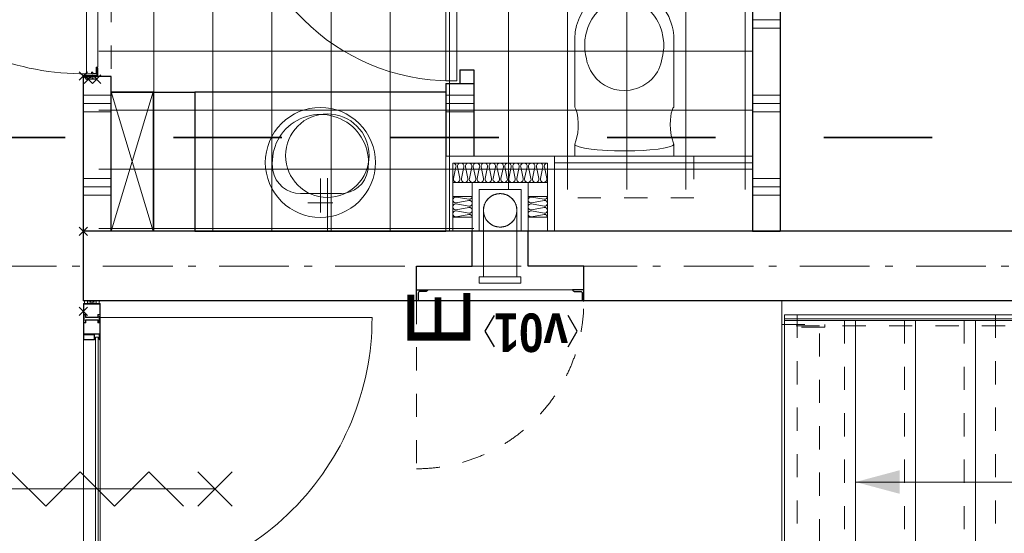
# Model space of a CAD drawing. Header units: millimetres. Extents: x 274596 to 660162, y 141333 to 298920.
# Tile 96 of 165: x 418446 to 421978, y 245601 to 247445. Entities that reach past the tile are written whole.
import ezdxf
from ezdxf.enums import TextEntityAlignment as Align

# ---------------------------------------------------------------- set-up
doc = ezdxf.new("R2010")
doc.units = ezdxf.units.MM
doc.header["$LTSCALE"] = 400
doc.header["$PDMODE"] = 3
doc.header["$PDSIZE"] = 15
for name, pattern in [('STYLE_01', [0.416641, 0.208282, -0.208359]), ('STYLE_02', [0.694427, 0.486069, -0.208359]), ('STYLE_06', [1.041641, 0.625, -0.208282, 0.069427, -0.138931]), ('STYLE_22', [1.944444, 0.972222, -0.972222])]:
    doc.linetypes.add(name, pattern=pattern)
for name, color, linetype, lineweight in [('BA-blusmiddelen', 7, 'Continuous', 15), ('BA-Brandveiligheid', 7, 'Continuous', 15), ('Binnenkozijnen', 140, 'Continuous', 15), ('Fragmentaanduiding', 1, 'STYLE_22', 35), ('Kozijnmerken', 43, 'Continuous', 9), ('leuning', 43, 'Continuous', 5), ('Lijn-afbreek', 140, 'STYLE_06', 15), ('mat-afdichting', 9, 'Continuous', 5), ('mat-aluminium', 140, 'Continuous', 15), ('mat-beton (ihwg)', 5, 'Continuous', 25), ('mat-glas-vert', 5, 'Continuous', 15), ('mat-isolatie', 140, 'Continuous', 15), ('mat-kalkzandsteen', 5, 'Continuous', 25), ('MAT-kit', 140, 'Continuous', 5), ('mat-kunststof', 43, 'Continuous', 9), ('mat-multiplex-hor', 140, 'Continuous', 15), ('mat-scheidingswand-horizontaal', 5, 'Continuous', 25), ('mat-spuitwerk_marmo', 43, 'STYLE_02', 20), ('mat-staal', 5, 'Continuous', 25), ('None', 7, 'Continuous', 9), ('sanitair', 7, 'Continuous', 5), ('Tegelwerk', 92, 'STYLE_02', 25)]:
    doc.layers.add(name, color=color, linetype=linetype, lineweight=lineweight)
doc.styles.add('Arial', font='arial.ttf', dxfattribs={"height": 211.666667})
doc.styles.add('Arial Narrow', font='ARIALN.TTF', dxfattribs={"height": 222.25})
doc.styles.add('Arial Narrow (bold)', font='ARIALNB.TTF', dxfattribs={"height": 172.861111})

# ---------------------------------------------------------------- blocks, each defined once
blk = doc.blocks.new('*U254')
at = {"layer": 'Lijn-afbreek', "color": 43, "linetype": 'Continuous', "lineweight": 9}
for p, q in [((40141.1, -32225), (40141.1, -31985)), ((41251.1, -32225), (41251.1, -31985)), ((41251.1, -32010), (40141.1, -32010))]:
    blk.add_line(p, q, dxfattribs=at)
at = {"layer": 'Lijn-afbreek', "color": 43, "linetype": 'STYLE_01', "lineweight": 9}
blk.add_line((41251.1, -32185), (40141.1, -32185), dxfattribs=at)
blk = doc.blocks.new('*U255')
at = {"layer": 'Lijn-afbreek', "color": 43, "linetype": 'Continuous', "lineweight": 9}
for p, q in [((40141.1, -32010), (40141.1, -31770)), ((41251.1, -32010), (41251.1, -31770)), ((41251.1, -31795), (40141.1, -31795))]:
    blk.add_line(p, q, dxfattribs=at)
at = {"layer": 'Lijn-afbreek', "color": 43, "linetype": 'STYLE_01', "lineweight": 9}
blk.add_line((41251.1, -31970), (40141.1, -31970), dxfattribs=at)
blk = doc.blocks.new('*U256')
at = {"layer": 'Lijn-afbreek', "color": 43, "linetype": 'Continuous', "lineweight": 9}
for p, q in [((40141.1, -31795), (40141.1, -31555)), ((41251.1, -31795), (41251.1, -31555)), ((41251.1, -31580), (40141.1, -31580))]:
    blk.add_line(p, q, dxfattribs=at)
at = {"layer": 'Lijn-afbreek', "color": 43, "linetype": 'STYLE_01', "lineweight": 9}
blk.add_line((41251.1, -31755), (40141.1, -31755), dxfattribs=at)
blk = doc.blocks.new('*U257')
at = {"layer": 'Lijn-afbreek', "color": 43, "linetype": 'Continuous', "lineweight": 9}
for p, q in [((41251.1, -31325), (40141.1, -31325)), ((41251.1, -31580), (41251.1, -31325)), ((40141.1, -31580), (40141.1, -31340))]:
    blk.add_line(p, q, dxfattribs=at)
at = {"layer": 'Lijn-afbreek', "color": 43, "linetype": 'STYLE_01', "lineweight": 9}
blk.add_line((41251.1, -31540), (40141.1, -31540), dxfattribs=at)
blk = doc.blocks.new('*U269')
at = {"layer": 'leuning', "color": 140, "linetype": 'STYLE_01', "lineweight": 15}
for p, q in [((41271.1, -31325), (41231.1, -31325)), ((41231.1, -33450), (41231.1, -31325)), ((41271.1, -33450), (41271.1, -31325))]:
    blk.add_line(p, q, dxfattribs=at)
at = {"layer": 'Lijn-afbreek', "color": 8, "linetype": 'Continuous', "lineweight": 5}
blk.add_line((40670.6, -32440), (40670.6, -31580), dxfattribs=at)
at = {"layer": 'Lijn-afbreek', "color": 43, "linetype": 'Continuous', "lineweight": 9}
blk.add_lwpolyline([(41256.1, -31325), (41271.1, -31325), (41271.1, -33450), (41256.1, -33450)], close=True, dxfattribs=at)
at = {"layer": 'Lijn-afbreek', "color": 43, "linetype": 'STYLE_01', "lineweight": 9}
for points in [[(41271.1, -31370.7), (40121.1, -31370.7), (40121.1, -31450.7), (41271.1, -31450.7)], [(41271.1, -32082.4), (40121.1, -32082.4), (40121.1, -32162.4), (41271.1, -32162.4)]]:
    blk.add_lwpolyline(points, close=True, dxfattribs=at)
at = {"layer": 'Lijn-afbreek', "color": 8, "lineweight": 5}
blk.add_solid([(40670.6, -31580), (40713.1, -31738.7), (40628.1, -31738.7)], dxfattribs=at)
at = {"layer": 'None', "color": 140, "lineweight": 15}
blk.add_lwpolyline([(41321.1, -31315), (40121.1, -31315), (40121.1, -30505)], dxfattribs=at)
at = {"layer": 'None', "color": 43, "lineweight": 9}
blk.add_lwpolyline([(41321.1, -31315), (40121.1, -31315), (40121.1, -30505)], dxfattribs=at)
at = {"layer": 'None', "color": 43, "linetype": 'STYLE_01', "lineweight": 9}
blk.add_lwpolyline([(41226.1, -31315), (41236.1, -31315), (41236.1, -31469.1), (41226.1, -31469.1)], close=True, dxfattribs=at)
at = {"layer": 'None', "linetype": 'Continuous', "lineweight": 5}
blk.add_point((41571.1, -28810), dxfattribs=at)
at = {"layer": 'None', "color": 7}
for name in ['*U257', '*U256', '*U255', '*U254']:
    blk.add_blockref(name, (0, 0), dxfattribs=at)
blk = doc.blocks.new('*X309')
at = {"layer": 'None', "lineweight": 5}
for p, q in [((41581.4, -30210), (41581.4, -28865)), ((41793.6, -31210), (41793.6, -28865)), ((42005.7, -31210), (42005.7, -28865)), ((42217.8, -31210), (42217.8, -28865)), ((42430, -31210), (42430, -28865)), ((42642.2, -31210), (42642.2, -28865)), ((42854.3, -31210), (42854.3, -28865)), ((43066.4, -31210), (43066.4, -28865)), ((41572.9, -29062.1), (43072, -29062.1)), ((41572.5, -29274.2), (43071.8, -29274.2)), ((41572.2, -29486.4), (43071.6, -29486.4)), ((41571.9, -29698.5), (43071.4, -29698.5)), ((41571.5, -29910.6), (43071.2, -29910.6)), ((41571.2, -30122.7), (43071, -30122.7)), ((41721.1, -30334.9), (43070.9, -30334.9)), ((41721.1, -30547), (43070.7, -30547)), ((41721.1, -30759.1), (43070.5, -30759.1)), ((41721.1, -30971.3), (43070.3, -30971.3)), ((41721.1, -31183.4), (43070.1, -31183.4))]:
    blk.add_line(p, q, dxfattribs=at)
blk = doc.blocks.new('*X310')
at = {"layer": 'None', "lineweight": 9}
for p, q in [((41700, -31310), (41700, -31210)), ((41730, -31310), (41730, -31210)), ((41760, -31310), (41760, -31210)), ((42000, -31310), (42000, -31210)), ((42030, -31310), (42030, -31210)), ((42060, -31310), (42060, -31210)), ((42300, -31310), (42300, -31210)), ((42330, -31310), (42330, -31210))]:
    blk.add_line(p, q, dxfattribs=at)
blk = doc.blocks.new('*X314')
at = {"layer": 'None', "lineweight": 9}
for p, q in [((41700, -28910), (41700, -28810)), ((41730, -28910), (41730, -28810)), ((41760, -28910), (41760, -28810)), ((42000, -28910), (42000, -28810)), ((42030, -28910), (42030, -28810)), ((42060, -28910), (42060, -28810))]:
    blk.add_line(p, q, dxfattribs=at)
blk = doc.blocks.new('wandcloset SPHINX')
at = {"layer": 'sanitair', "color": 8, "linetype": 'STYLE_01', "lineweight": 5}
blk.add_lwpolyline([(0, 250), (150, 250), (150, -250), (0, -250)], close=True, dxfattribs=at)
at = {"layer": 'sanitair', "color": 43, "linetype": 'Continuous', "lineweight": 9}
blk.add_lwpolyline([(0, 177.5), (-42.5, 177.5), (-68.5, 169.49), (-81.5, 167.061), (-97.5, 165.452), (-112.223, 165), (-129.5, 165.626), (-142.511, 167), (-153.5, 168.934), (-163.5, 171.61), (-171.5, 174.928), (-175.461, 177.5), (-432.5, 177.5), (-451.5, 175.115), (-466.343, 172), (-477.5, 168.764), (-490.5, 163.958), (-500.5, 159.811), (-516.35, 150.66), (-529, 142), (-542.5, 130.791), (-553.289, 120.002), (-565.613, 105), (-573.696, 91), (-584.987, 71.443), (-590.599, 57), (-595.434, 40), (-600, 17), (-600, -4), (-598.231, -25), (-593.936, -46), (-587.67, -65), (-579.924, -82), (-569.15, -100), (-556.5, -116.406), (-538.909, -133.997), (-520.491, -148), (-497.5, -160.877), (-468.5, -171.436), (-445.5, -176.004), (-422.5, -177.5), (-175.461, -177.5), (-168.589, -173.532), (-153.805, -169), (-137.5, -166.368), (-117.5, -165.057), (-100.5, -165.286), (-83.5, -166.788), (-67.5, -169.733), (-54.815, -174), (-42.5, -177.5), (0, -177.5)], close=True, dxfattribs=at)
for points in [[(-42.5, 177.5), (-37.757, 174), (-34.002, 166), (-29.049, 147), (-25.068, 122), (-21.975, 92), (-20.331, 68), (-19.056, 38), (-18.555, 12), (-18.5, 0), (-18.971, -35), (-19.865, -59), (-20.941, -78), (-22.401, -97), (-24.571, -118), (-28.282, -143), (-32.692, -162), (-36.065, -171), (-39.386, -176), (-42.5, -177.5)], [(-330.716, 131.213), (-363.716, 138.777), (-388.716, 141.656), (-406.212, 141.656), (-429.716, 139.048), (-448.716, 134.643), (-468.716, 127.543), (-480.799, 121.853), (-491.088, 116.038), (-502.647, 108.253), (-515.298, 97.853), (-524.755, 88.396), (-535.714, 74.853), (-541.855, 65.453), (-545.716, 58.53), (-550.716, 47.753), (-557.272, 26.853), (-559.437, 13.853), (-560.216, -0.007), (-559.024, -17.147), (-555.144, -35.147), (-548.367, -53.147), (-538.934, -70.147), (-526.781, -86.147), (-517.716, -95.606), (-506.733, -105.147), (-491.716, -115.665), (-478.716, -122.931), (-460.916, -131.116), (-436.916, -138.081), (-416.716, -140.879), (-397.466, -141.875), (-378.716, -140.93), (-364.516, -138.937), (-348.626, -135.336), (-335.166, -132.83), (-326.916, -129.699), (-317.327, -125.944), (-306.916, -120.88), (-295.743, -114.147), (-278.132, -100.147), (-264.351, -85.147), (-254.63, -71.147), (-245.716, -53.764), (-239.317, -35.147), (-235.935, -18.147), (-234.716, 0.125), (-236.444, 21.853), (-239.706, 34.853), (-242.271, 45.076), (-245.479, 53.453), (-251.993, 66.853), (-258.716, 77.739), (-266.716, 88.307), (-276.513, 98.853), (-284.308, 105.853), (-293.716, 113.014), (-302.862, 118.853), (-311.716, 123.6), (-321.216, 127.406), (-330.716, 131.213)]]:
    blk.add_lwpolyline(points, dxfattribs=at)
blk = doc.blocks.new('53.33-21 ALAPE EW1')
at = {"layer": 'None', "color": 43, "linetype": 'Continuous', "lineweight": 9}
for p, q in [((0, -18), (0, -140)), ((45, -52), (-45, -52)), ((71.5, -85.5), (-76, -85.5))]:
    blk.add_line(p, q, dxfattribs=at)
at = {"layer": 'None', "color": 253, "linetype": 'Continuous', "lineweight": 5, "flags": 128}
blk.add_lwpolyline([(-197.5, -197.5, -0.414214), (0, 0, -0.414214), (197.5, -197.5, -0.414214), (0, -395, -0.414214), (-197.5, -197.5, -0.414214)], format="xyb", close=True, dxfattribs=at)
at = {"layer": 'None', "color": 43, "linetype": 'Continuous', "lineweight": 9}
for centre, radius, start, end in [((-71.5, -185.4), 100, 90, 170.4447), ((71.5, -185.5), 100, 9.4972, 90), ((0, -197.5), 172.5, 170.4192, 9.5033)]:
    blk.add_arc(centre, radius, start, end, dxfattribs=at)
blk = doc.blocks.new('*U103')
at = {"layer": 'Binnenkozijnen', "color": 140, "linetype": 'Continuous', "lineweight": 15}
blk.add_lwpolyline([(0, 0), (900, 0), (900, -500), (0, -500)], close=True, dxfattribs=at)
at = {"layer": 'sanitair', "color": 7, "xscale": -1}
blk.add_blockref('53.33-21 ALAPE EW1', (450, -50), dxfattribs=at)
blk = doc.blocks.new('Gemeentehuis sanitair1')
at = {"layer": 'None', "color": 7}
blk.add_blockref('*U103', (0, 0), dxfattribs=at)
blk = doc.blocks.new('*X319')
at = {"layer": 'None', "lineweight": 9}
for p, q in [((42000, -30210), (42000, -30110)), ((42030, -30210), (42030, -30110)), ((42060, -30210), (42060, -30110))]:
    blk.add_line(p, q, dxfattribs=at)
blk = doc.blocks.new('taatsdeur 950 toilet')
at = {"layer": 'Binnenkozijnen', "lineweight": 15}
blk.add_lwpolyline([(0, 40), (945, 40), (945, 0), (0, 0)], close=True, dxfattribs=at)
at = {"layer": 'Binnenkozijnen', "color": 92, "lineweight": 25}
blk.add_circle((750, 20), 20, dxfattribs=at)
at = {"layer": 'None', "color": 43, "linetype": 'Continuous', "lineweight": 9}
for p, q in [((750, 40), (750, 215)), ((750, 0), (750, -730))]:
    blk.add_line(p, q, dxfattribs=at)
for radius, start, end in [(195, 0, 90), (750, 180, 270)]:
    blk.add_arc((750, 20), radius, start, end, dxfattribs=at)
blk = doc.blocks.new('service blokje')
at = {"layer": 'None', "color": 8, "lineweight": 5}
for p, q in [((-500, 300), (0, 150)), ((0, 300), (-500, 150))]:
    blk.add_line(p, q, dxfattribs=at)
at = {"layer": 'None', "color": 92, "linetype": 'Continuous', "lineweight": 25}
blk.add_lwpolyline([(-500, 300), (0, 300), (0, 150), (-500, 150)], close=True, dxfattribs=at)
blk = doc.blocks.new('wasbak rechthoekig')
at = {"layer": 'None', "color": 43, "linetype": 'Continuous', "lineweight": 9}
blk.add_line((0, -190), (0, 0), dxfattribs=at)
at = {"layer": 'None', "color": 43, "lineweight": 9}
blk.add_circle((0, -271.5), 150, dxfattribs=at)
blk = doc.blocks.new('*U326')
at = {"layer": 'None', "color": 43, "linetype": 'Continuous', "lineweight": 9}
for p, q in [((43081.1, -28854), (43071.1, -28820.2)), ((43081.1, -28820.2), (43071.1, -28854))]:
    blk.add_line(p, q, dxfattribs=at)
blk.add_lwpolyline([(43071.1, -28820.2), (43081.1, -28820.2), (43081.1, -28854), (43071.1, -28854)], close=True, dxfattribs=at)
blk = doc.blocks.new('*U327')
at = {"layer": 'None', "color": 43, "linetype": 'Continuous', "lineweight": 9}
for p, q in [((42117.1, -28854), (42127.1, -28819.2)), ((42117.1, -28819.2), (42127.1, -28854))]:
    blk.add_line(p, q, dxfattribs=at)
blk.add_lwpolyline([(42117.1, -28819.2), (42127.1, -28819.2), (42127.1, -28854), (42117.1, -28854)], close=True, dxfattribs=at)
blk = doc.blocks.new('*X328')
at = {"layer": 'None', "lineweight": 9}
blk.add_line((42131.9, -28861.6), (42135.9, -28857.6), dxfattribs=at)
blk = doc.blocks.new('*U329')
at = {"layer": 'mat-afdichting', "lineweight": 5}
for points in [[(42152.1, -28857.6), (42140.1, -28857.6), (42140.1, -28855.4), (42152.1, -28855.4)], [(43046.1, -28857.6), (43058.1, -28857.6), (43058.1, -28855.4), (43046.1, -28855.4)]]:
    blk.add_lwpolyline(points, close=True, dxfattribs=at)
at = {"layer": 'mat-aluminium', "lineweight": 15}
blk.add_lwpolyline([(42131.1, -28841.1), (42127.1, -28841.1), (42127.1, -28826.1), (42131.1, -28826.1)], close=True, dxfattribs=at)
at = {"layer": 'mat-multiplex-hor', "lineweight": 15, "flags": 128}
for points in [[(42143.1, -28840.1), (42137.1, -28840.1), (42136.2, -28821.6), (43062, -28821.6), (43060.9, -28840.1), (43053.4, -28840.1)], [(43053.4, -28843.1), (43060.7, -28843.1), (43059.9, -28855.4), (43031.9, -28855.4), (43031.9, -28861.6), (42160.1, -28861.6), (42160.1, -28855.4), (42137.9, -28855.4), (42137.2, -28843.1), (42143.1, -28843.1)]]:
    blk.add_lwpolyline(points, dxfattribs=at)
at = {"layer": 'mat-spuitwerk_marmo', "lineweight": 20}
blk.add_circle((43059.1, -28809.3), 4, dxfattribs=at)
at = {"layer": 'mat-staal', "lineweight": 5, "flags": 128}
for points in [[(42132.1, -28861.6, -0.414214), (42127.1, -28856.6), (42127.1, -28813.2), (42127.1, -28811.5), (42131.1, -28811.5), (42131.1, -28813.2), (42131.1, -28856.6), (42131.1, -28856.6, 0.414214), (42132.1, -28857.6), (42157.1, -28857.6), (42157.1, -28861.6)], [(43066.1, -28861.6, 0.414214), (43071.1, -28856.6), (43071.1, -28813.2), (43071.1, -28811.5), (43067.1, -28811.5), (43067.1, -28813.2), (43067.1, -28856.6), (43067.1, -28856.6, -0.414214), (43066.1, -28857.6), (43041.1, -28857.6), (43041.1, -28861.6)]]:
    blk.add_lwpolyline(points, format="xyb", close=True, dxfattribs=at)
at = {"layer": 'None', "color": 43, "linetype": 'Continuous', "lineweight": 9}
blk.add_line((43059.1, -28809.3), (43059.1, -27886.7), dxfattribs=at)
for points in [[(43054.1, -28811.8), (43052.2, -28813.4), (43059.6, -28821.8), (43057.9, -28854.8), (43060.3, -28854.9), (43062, -28821)], [(43064.6, -28855.3), (43067, -28855.3), (43067, -28808.2), (43064.6, -28808.2)]]:
    blk.add_lwpolyline(points, close=True, dxfattribs=at)
at = {"layer": 'None', "color": 92, "linetype": 'Continuous', "lineweight": 25, "flags": 128}
for points in [[(42137.2, -28840.4), (42142.2, -28840.4), (42142.2, -28842.4)], [(42142.2, -28842.4), (42137.2, -28842.4)], [(43056, -28840.4), (43061, -28840.4), (43061, -28842.4)], [(43061, -28842.4), (43056, -28842.4)]]:
    blk.add_lwpolyline(points, dxfattribs=at)
at = {"layer": 'None', "color": 140, "linetype": 'Continuous', "lineweight": 15}
blk.add_circle((43059.1, -28809.3), 8, dxfattribs=at)
at = {"layer": 'None', "color": 43, "linetype": 'Continuous', "lineweight": 9}
blk.add_arc((43059.1, -28809.3), 922.6, 90, 180.7097, dxfattribs=at)
at = {"layer": 'None', "color": 8, "linetype": 'Continuous', "lineweight": 5}
for p in [(42128.1, -28810), (43070.1, -28810), (42117.1, -28827.6), (43081.1, -28827.6), (42117.1, -28857.6)]:
    blk.add_point(p, dxfattribs=at)
at = {"layer": 'mat-staal'}
blk.add_blockref('*X328', (0, 0), dxfattribs=at)
at = {"layer": 'None', "color": 7}
for name in ['*U327', '*U326']:
    blk.add_blockref(name, (0, 0), dxfattribs=at)
blk = doc.blocks.new('*U332')
at = {"layer": 'Binnenkozijnen', "color": 43, "linetype": 'STYLE_01', "lineweight": 9}
blk.add_line((43071.1, -28910), (42127.1, -28910), dxfattribs=at)
at = {"layer": 'Binnenkozijnen', "color": 140, "linetype": 'Continuous', "lineweight": 15}
blk.add_lwpolyline([(41571.1, -30110), (41571.1, -29210), (42071.1, -29210), (42071.1, -30110)], close=True, dxfattribs=at)
at = {"layer": 'mat-scheidingswand-horizontaal', "lineweight": 25}
for p, q in [((41571.1, -28810), (42127.1, -28810)), ((41571.1, -28910), (41571.1, -28810)), ((42127.1, -28910), (42127.1, -28810)), ((41571.1, -28910), (42127.1, -28910)), ((42101.1, -30110), (41841.1, -30110)), ((42101.1, -30110), (42101.1, -30210)), ((42151.1, -30160), (42100.1, -30160)), ((42151.1, -30160), (42151.1, -30210)), ((42101.1, -30210), (41841.1, -30210)), ((42151.1, -30210), (42100.1, -30210)), ((41571.1, -31210), (41571.1, -31310)), ((43071.1, -31210), (41571.1, -31210)), ((44771.1, -31310), (41571.1, -31310))]:
    blk.add_line(p, q, dxfattribs=at)
at = {"layer": 'None', "color": 92, "linetype": 'Continuous', "lineweight": 25}
blk.add_lwpolyline([(41571.1, -28910), (42070.5, -28910), (42070.5, -29210), (41571.1, -29210)], close=True, dxfattribs=at)
at = {"layer": 'None', "color": 140, "linetype": 'Continuous', "lineweight": 15}
blk.add_lwpolyline([(41816.1, -30500), (41841.1, -30500), (41841.1, -31210), (41816.1, -31210)], close=True, dxfattribs=at)
at = {"layer": 'mat-kalkzandsteen', "color": 7, "xscale": -1, "rotation": 90}
blk.add_blockref('Gemeentehuis sanitair1', (41570.5, -29210), dxfattribs=at)
at = {"layer": 'mat-scheidingswand-horizontaal'}
for name in ['*X314', '*X319', '*X310']:
    blk.add_blockref(name, (0, 0), dxfattribs=at)
at = {"layer": 'None', "color": 7}
for name, p in [('*U329', (0, 0)), ('service blokje', (42071.1, -29210))]:
    blk.add_blockref(name, p, dxfattribs=at)
at = {"layer": 'None', "color": 7, "xscale": -1}
for name, p, rotation in [('taatsdeur 950 toilet', (42111.1, -30110), 180), ('wasbak rechthoekig', (41571.1, -29685), 90)]:
    blk.add_blockref(name, p, dxfattribs=dict(at, rotation=rotation))
at = {"layer": 'None', "color": 7, "rotation": 180}
blk.add_blockref('wandcloset SPHINX', (41841.1, -30750), dxfattribs=at)
at = {"layer": 'Tegelwerk', "color": 8}
blk.add_blockref('*X309', (0, 0), dxfattribs=at)
blk = doc.blocks.new('*U342')
at = {"layer": 'None', "color": 7}
blk.add_blockref('*U332', (0, 0), dxfattribs=at)
blk = doc.blocks.new('*U526')
at = {"layer": 'None', "color": 7, "linetype": 'Continuous', "lineweight": 15}
for p, q in [((41248.1, -28811.5), (41248.3, -28810.8)), ((41248.1, -28811.5), (41248.3, -28812.2)), ((41248.3, -28810.8), (41248.8, -28810.2)), ((41248.3, -28812.2), (41248.8, -28812.8)), ((41248.8, -28810.2), (41249.6, -28810)), ((41248.8, -28812.8), (41249.6, -28813)), ((41249.6, -28810), (41280.9, -28810)), ((41249.6, -28811.5), (41269.1, -28811.5)), ((41269.1, -28813), (41249.6, -28813)), ((41261.1, -28818.5), (41261.3, -28817.8)), ((41261.1, -28828.9), (41261.1, -28818.5)), ((41261.3, -28817.8), (41261.8, -28817.2)), ((41261.8, -28817.2), (41262.6, -28817)), ((41262.6, -28817), (41269.1, -28817)), ((41262.6, -28828.9), (41262.6, -28818.5)), ((41262.6, -28818.5), (41269.1, -28818.5)), ((41270, -28811.6), (41269.1, -28811.5)), ((41269.1, -28811.5), (41280.9, -28811.5)), ((41269.6, -28813.1), (41269.1, -28813)), ((41269.1, -28817), (41269.6, -28816.9)), ((41270, -28818.4), (41269.1, -28818.5)), ((41270.1, -28813.3), (41269.6, -28813.1)), ((41269.6, -28816.9), (41270.1, -28816.7)), ((41270.8, -28812), (41270, -28811.6)), ((41270.8, -28818), (41270, -28818.4)), ((41270.5, -28813.6), (41270.1, -28813.3)), ((41270.1, -28816.7), (41270.5, -28816.4)), ((41270.8, -28814), (41270.5, -28813.6)), ((41270.5, -28816.4), (41270.8, -28816)), ((41271.5, -28812.5), (41270.8, -28812)), ((41271, -28814.5), (41270.8, -28814)), ((41270.8, -28816), (41271, -28815.5)), ((41271.5, -28817.5), (41270.8, -28818)), ((41271.1, -28815), (41271, -28814.5)), ((41271, -28815.5), (41271.1, -28815)), ((41272.1, -28813.2), (41271.5, -28812.5)), ((41272.1, -28816.8), (41271.5, -28817.5)), ((41272.4, -28814.1), (41272.1, -28813.2)), ((41272.4, -28815.9), (41272.1, -28816.8)), ((41272.6, -28815), (41272.4, -28814.1)), ((41272.6, -28815), (41272.4, -28815.9)), ((41280.9, -28810), (41309.6, -28810)), ((41280.9, -28811.5), (41309.6, -28811.5)), ((41310.3, -28810.2), (41309.6, -28810)), ((41309.6, -28811.5), (41309.6, -28828.9)), ((41310.9, -28810.8), (41310.3, -28810.2)), ((41311.1, -28811.5), (41310.9, -28810.8)), ((41311.1, -28811.5), (41311.1, -28828.9)), ((41261.1, -28861.5), (41261.1, -28828.9)), ((41262.6, -28861.5), (41262.6, -28828.9)), ((41309.6, -28828.9), (41309.6, -28868.5)), ((41311.1, -28828.9), (41311.1, -28868.5)), ((41261.1, -28861.5), (41261.3, -28862.2)), ((41261.3, -28862.2), (41261.8, -28862.8)), ((41261.8, -28862.8), (41262.6, -28863)), ((41271.1, -28861.5), (41262.6, -28861.5)), ((41271.1, -28863), (41262.6, -28863)), ((41271.8, -28861.7), (41271.1, -28861.5)), ((41271.1, -28868.5), (41271.1, -28863)), ((41271.1, -28868.5), (41271.3, -28869.2)), ((41271.3, -28869.2), (41271.8, -28869.8)), ((41272.4, -28862.2), (41271.8, -28861.7)), ((41271.8, -28869.8), (41272.6, -28870)), ((41272.6, -28863), (41272.4, -28862.2)), ((41272.6, -28868.5), (41272.6, -28863)), ((41280.9, -28868.5), (41272.6, -28868.5)), ((41280.9, -28870), (41272.6, -28870)), ((41309.6, -28868.5), (41280.9, -28868.5)), ((41309.6, -28870), (41280.9, -28870)), ((41309.6, -28870), (41310.3, -28869.8)), ((41310.3, -28869.8), (41310.9, -28869.2)), ((41310.9, -28869.2), (41311.1, -28868.5))]:
    blk.add_line(p, q, dxfattribs=at)
blk = doc.blocks.new('*U527')
at = {"layer": 'None', "linetype": 'Continuous', "lineweight": 5}
blk.add_point((41283.1, -28810), dxfattribs=at)
at = {"layer": 'None', "color": 7}
blk.add_blockref('*U526', (0, 0), dxfattribs=at)
blk = doc.blocks.new('jan404.129')
at = {"layer": 'None', "lineweight": 15, "flags": 128}
for points in [[(-10, 14.85), (-10, -24.79), (10, -24.79), (10, 14.85)], [(8.5, 13.35), (8.5, -23.29), (-8.5, -23.29), (-8.5, 13.35)]]:
    blk.add_lwpolyline(points, close=True, dxfattribs=at)
blk = doc.blocks.new('*U528')
at = {"layer": 'None', "color": 7, "linetype": 'Continuous', "lineweight": 15}
for p, q in [((41182.6, -28810), (41241.6, -28810)), ((41201.1, -28811.5), (41201.3, -28810.8)), ((41201.1, -28848.8), (41201.1, -28811.5)), ((41201.3, -28810.8), (41201.8, -28810.2)), ((41201.8, -28810.2), (41202.6, -28810)), ((41202.6, -28811.5), (41241.6, -28811.5)), ((41202.6, -28848.8), (41202.6, -28811.5)), ((41242.3, -28810.2), (41241.6, -28810)), ((41241.6, -28811.5), (41241.6, -28817)), ((41241.6, -28817), (41241.8, -28817.8)), ((41241.8, -28817.8), (41242.3, -28818.3)), ((41242.9, -28810.8), (41242.3, -28810.2)), ((41242.3, -28818.3), (41243.1, -28818.5)), ((41243.1, -28811.5), (41242.9, -28810.8)), ((41243.1, -28811.5), (41243.1, -28817)), ((41243.1, -28817), (41251.6, -28817)), ((41243.1, -28818.5), (41251.6, -28818.5)), ((41252.3, -28817.2), (41251.6, -28817)), ((41251.6, -28818.5), (41251.6, -28848.8)), ((41252.9, -28817.8), (41252.3, -28817.2)), ((41253.1, -28818.5), (41252.9, -28817.8)), ((41253.1, -28818.5), (41253.1, -28848.8)), ((41201.1, -28867), (41201.1, -28848.8)), ((41202.6, -28867), (41202.6, -28848.8)), ((41251.6, -28848.8), (41251.6, -28861.5)), ((41253.1, -28848.8), (41253.1, -28861.5)), ((41181.3, -28867.8), (41181.1, -28868.5)), ((41181.1, -28868.5), (41181.3, -28869.2)), ((41245.1, -28868.5), (41181.1, -28868.5)), ((41264.6, -28870), (41181.1, -28870)), ((41181.8, -28867.2), (41181.3, -28867.8)), ((41181.3, -28869.2), (41181.8, -28869.8)), ((41182.6, -28867), (41181.8, -28867.2)), ((41181.8, -28869.8), (41182.6, -28870)), ((41182.6, -28867), (41201.1, -28867)), ((41201.1, -28868.5), (41182.6, -28868.5)), ((41201.1, -28870), (41182.6, -28870)), ((41201.1, -28868.5), (41201.8, -28868.3)), ((41201.8, -28868.3), (41202.4, -28867.7)), ((41202.4, -28867.7), (41202.6, -28867)), ((41241.6, -28865), (41241.7, -28864.1)), ((41241.6, -28865), (41241.7, -28865.9)), ((41241.7, -28864.1), (41242, -28863.2)), ((41241.7, -28865.9), (41242, -28866.8)), ((41242, -28863.2), (41242.6, -28862.5)), ((41242, -28866.8), (41242.6, -28867.5)), ((41242.6, -28862.5), (41243.3, -28862)), ((41242.6, -28867.5), (41243.3, -28868)), ((41243.3, -28864), (41243.1, -28864.5)), ((41243.1, -28864.5), (41243.1, -28865)), ((41243.1, -28865), (41243.1, -28865.5)), ((41243.1, -28865.5), (41243.3, -28866)), ((41243.3, -28862), (41244.1, -28861.6)), ((41243.6, -28863.6), (41243.3, -28864)), ((41243.3, -28866), (41243.6, -28866.4)), ((41243.3, -28868), (41244.1, -28868.4)), ((41244.1, -28863.3), (41243.6, -28863.6)), ((41243.6, -28866.4), (41244.1, -28866.7)), ((41244.1, -28861.6), (41245.1, -28861.5)), ((41244.5, -28863.1), (41244.1, -28863.3)), ((41244.1, -28866.7), (41244.5, -28866.9)), ((41244.1, -28868.4), (41245.1, -28868.5)), ((41245.1, -28863), (41244.5, -28863.1)), ((41244.5, -28866.9), (41245.1, -28867)), ((41251.6, -28861.5), (41245.1, -28861.5)), ((41251.6, -28863), (41245.1, -28863)), ((41245.1, -28867), (41264.6, -28867)), ((41245.1, -28868.5), (41264.6, -28868.5)), ((41251.6, -28863), (41252.3, -28862.8)), ((41252.3, -28862.8), (41252.9, -28862.2)), ((41252.9, -28862.2), (41253.1, -28861.5)), ((41265.3, -28867.2), (41264.6, -28867)), ((41265.3, -28869.8), (41264.6, -28870)), ((41265.9, -28867.8), (41265.3, -28867.2)), ((41265.9, -28869.2), (41265.3, -28869.8)), ((41266.1, -28868.5), (41265.9, -28867.8)), ((41266.1, -28868.5), (41265.9, -28869.2))]:
    blk.add_line(p, q, dxfattribs=at)
at = {"layer": 'mat-staal', "color": 7}
blk.add_blockref('jan404.129', (41191.1, -28824.8), dxfattribs=at)
blk = doc.blocks.new('*U529')
at = {"layer": 'None'}
blk.add_blockref('*U528', (0, 0), dxfattribs=at)
blk = doc.blocks.new('*U530')
at = {"layer": 'mat-kunststof', "lineweight": 9}
blk.add_lwpolyline([(41321.1, -28824.9), (41311.1, -28824.9), (41311.1, -28855.5), (41321.1, -28855.5)], close=True, dxfattribs=at)
at = {"layer": 'None', "lineweight": 9}
blk.add_lwpolyline([(41321.1, -28824.9), (41311.1, -28855.5), (41321.1, -28855.5), (41311.1, -28824.9)], dxfattribs=at)
blk = doc.blocks.new('*U531')
at = {"layer": 'MAT-kit', "color": 9, "linetype": 'Continuous', "lineweight": 5}
for points in [[(41321.1, -28812.7), (41315.7, -28814.6), (41311.1, -28812.7), (41311.1, -28818.8), (41311.1, -28824.9), (41316.1, -28824.9), (41321.1, -28824.9), (41321.1, -28818.8), (41321.1, -28812.7)], [(41321.1, -28867.7), (41315.7, -28865.8), (41311.1, -28867.7), (41311.1, -28861.6), (41311.1, -28855.5), (41316.1, -28855.5), (41321.1, -28855.5), (41321.1, -28861.6), (41321.1, -28867.7)]]:
    blk.add_open_spline(points, degree=2, knots=[0, 0, 0, 0.229184, 0.229184, 0.5027, 0.5027, 0.726485, 0.726485, 1, 1, 1], dxfattribs=at)
at = {"layer": 'None', "color": 7}
blk.add_blockref('*U530', (0, 0), dxfattribs=at)
blk = doc.blocks.new('*U533')
at = {"layer": 'mat-glas-vert', "color": 140, "lineweight": 15}
blk.add_lwpolyline([(41191.1, -28853.4), (40349, -28853.4), (40349, -28863.4), (41191.1, -28863.4)], close=True, dxfattribs=at)
at = {"layer": 'None', "color": 43, "linetype": 'Continuous', "lineweight": 9}
blk.add_line((41261.1, -28868.5), (41261.1, -29845.4), dxfattribs=at)
at = {"layer": 'None', "lineweight": 9}
blk.add_lwpolyline([(38631.1, -28810), (38631.1, -28870), (41311.1, -28870), (41311.1, -28810)], close=True, dxfattribs=at)
at = {"layer": 'None', "color": 43, "linetype": 'Continuous', "lineweight": 9}
blk.add_arc((41260.9, -28869.2), 976.3, 179.9541, 270.0123, dxfattribs=at)
at = {"layer": 'mat-staal', "color": 7}
blk.add_blockref('*U531', (0, 0), dxfattribs=at)
at = {"layer": 'None', "color": 7}
for name in ['*U529', '*U527']:
    blk.add_blockref(name, (0, 0), dxfattribs=at)
blk = doc.blocks.new('*U534')
at = {"layer": 'None', "color": 7}
blk.add_blockref('*U533', (0, 0), dxfattribs=at)
blk = doc.blocks.new('060min zelfsluitend Y')
at = {"layer": 'BA-Brandveiligheid', "color": 7, "linetype": 'Continuous', "lineweight": 15}
for p, q in [((-61.7, 476.8), (61.7, 353.3)), ((61.7, 476.8), (-61.7, 353.3)), ((-61.7, -483.6), (61.7, -360.2)), ((61.7, -483.6), (-61.7, -360.2))]:
    blk.add_line(p, q, dxfattribs=at)
at = {"layer": 'None', "color": 7, "linetype": 'Continuous', "lineweight": 15}
for p, q in [((0, -421.9), (0, 415)), ((61.7, 185.2), (-61.7, 308.7)), ((61.7, 185.2), (-61.7, 61.7)), ((61.7, -61.7), (-61.7, 61.7)), ((61.7, -61.7), (-61.7, -185.2)), ((61.7, -308.7), (-61.7, -185.2))]:
    blk.add_line(p, q, dxfattribs=at)
at = {"layer": 'BA-Brandveiligheid', "color": 43, "insert": (-102.6, 752.9), "char_height": 177.8, "attachment_point": 1, "style": 'Arial Narrow'}
blk.add_mtext('60', dxfattribs=at)
blk = doc.blocks.new('*U1077')
at = {"layer": 'mat-beton (ihwg)', "lineweight": 25}
for p, q in [((41321.1, -28810), (41571.1, -28810)), ((41321.1, -35105), (41321.1, -28810)), ((41571.1, -35105), (41571.1, -28810))]:
    blk.add_line(p, q, dxfattribs=at)
blk = doc.blocks.new('*U161')
at = {"layer": 'None', "color": 8, "linetype": 'Continuous', "lineweight": 5, "flags": 128}
blk.add_lwpolyline([(0, 0, 0.473985), (11.4, 13.9), (2.8, 56.1, -0.473985), (14.2, 70, -0.473985), (25.5, 56.1), (17, 13.9, 0.473985), (28.3, 0, 0.473985), (39.7, 13.9), (31.1, 56.1, -0.473985), (42.5, 70, -0.473985), (53.9, 56.1), (45.3, 13.9, 0.473985), (56.7, 0, 0.473985), (68, 13.9), (59.5, 56.1, -0.473985), (70.8, 70, -0.473985), (82.2, 56.1), (73.6, 13.9, 0.473985), (85, 0, 0.473985), (96.4, 13.9), (87.8, 56.1, -0.473985), (99.2, 70, -0.473985), (110.5, 56.1), (102, 13.9, 0.473985), (113.3, 0, 0.473985), (124.7, 13.9), (116.1, 56.1, -0.473985), (127.5, 70, -0.473985), (138.9, 56.1), (130.3, 13.9, 0.473985), (141.7, 0, 0.473985), (153, 13.9), (144.5, 56.1, -0.473985), (155.8, 70, -0.473985), (167.2, 56.1), (158.6, 13.9, 0.473985), (170, 0, 0.473985), (181.4, 13.9), (172.8, 56.1, -0.473985), (184.2, 70, -0.473985), (195.5, 56.1), (187, 13.9, 0.473985), (198.3, 0, 0.473985), (209.7, 13.9), (201.1, 56.1, -0.473985), (212.5, 70, -0.473985), (223.9, 56.1), (215.3, 13.9, 0.473985), (226.7, 0, 0.473985), (238, 13.9), (229.5, 56.1, -0.473985), (240.8, 70, -0.473985), (252.2, 56.1), (243.6, 13.9, 0.473985), (255, 0, 0.473985), (266.4, 13.9), (257.8, 56.1, -0.473985), (269.2, 70, -0.473985), (280.5, 56.1), (272, 13.9, 0.473985), (283.3, 0, 0.473985), (294.7, 13.9), (286.1, 56.1, -0.473985), (297.5, 70, -0.473985), (308.9, 56.1), (300.3, 13.9, 0.473985), (311.7, 0, 0.473985), (323, 13.9), (314.5, 56.1, -0.473985), (325.8, 70, -0.473985), (337.2, 56.1), (328.6, 13.9, 0.473985), (340, 0, 0.473985)], format="xyb", dxfattribs=at)
blk = doc.blocks.new('*U162')
at = {"layer": 'None', "color": 8, "linetype": 'Continuous', "lineweight": 5, "flags": 128}
blk.add_lwpolyline([(0, 0, 0.46697), (10.3, 12.3), (2.2, 57.7, -0.46697), (12.5, 70, -0.46697), (22.8, 57.7), (14.7, 12.3, 0.46697), (25, 0, 0.46697), (35.3, 12.3), (27.2, 57.7, -0.46697), (37.5, 70, -0.46697), (47.8, 57.7), (39.7, 12.3, 0.46697), (50, 0, 0.46697), (60.3, 12.3), (52.2, 57.7, -0.46697), (62.5, 70, -0.46697), (72.8, 57.7), (64.7, 12.3, 0.46697), (75, 0, 0.46697)], format="xyb", dxfattribs=at)
blk = doc.blocks.new('*U163')
at = {"layer": 'BA-blusmiddelen', "color": 140, "linetype": 'Continuous', "lineweight": 9}
for points in [[(60, 0), (60, 16.1), (43.9, 43.9), (16.1, 60), (-16.1, 60), (-43.9, 43.9), (-60, 16.1), (-60, -16.1), (-43.9, -43.9), (-16.1, -60), (16.1, -60), (43.9, -43.9), (60, -16.1), (60, 0)], [(-60, 0), (-60, -16.1), (-43.9, -43.9), (-16.1, -60), (16.1, -60), (43.9, -43.9), (60, -16.1), (60, 0)]]:
    blk.add_open_spline(points, degree=2, dxfattribs=at)
blk = doc.blocks.new('DBL')
at = {"layer": 'None', "color": 7}
blk.add_blockref('*U163', (0, 0), dxfattribs=at)
blk = doc.blocks.new('*U165')
at = {"layer": 'None', "color": 8, "linetype": 'Continuous', "lineweight": 5, "flags": 128}
blk.add_lwpolyline([(0, 0, 0.46697), (10.3, 12.3), (2.2, 57.7, -0.46697), (12.5, 70, -0.46697), (22.8, 57.7), (14.7, 12.3, 0.46697), (25, 0, 0.46697), (35.3, 12.3), (27.2, 57.7, -0.46697), (37.5, 70, -0.46697), (47.8, 57.7), (39.7, 12.3, 0.46697), (50, 0, 0.46697), (60.3, 12.3), (52.2, 57.7, -0.46697), (62.5, 70, -0.46697), (72.8, 57.7), (64.7, 12.3, 0.46697), (75, 0, 0.46697)], format="xyb", dxfattribs=at)
blk = doc.blocks.new('*U166')
at = {"layer": 'mat-staal', "lineweight": 25, "flags": 128}
blk.add_lwpolyline([(0, 0), (0, 40), (0, 40, -0.414214), (6, 34), (6, 12, 0.414214), (12, 6), (34, 6, -0.414214), (40, 0)], format="xyb", close=True, dxfattribs=at)
blk = doc.blocks.new('*U167')
at = {"layer": 'mat-staal', "lineweight": 25, "flags": 128}
blk.add_lwpolyline([(0, 0), (0, 40), (0, 40, -0.414214), (6, 34), (6, 12, 0.414214), (12, 6), (34, 6, -0.414214), (40, 0)], format="xyb", close=True, dxfattribs=at)
blk = doc.blocks.new('DBL OB (2D)')
at = {"layer": 'BA-blusmiddelen', "color": 43, "linetype": 'STYLE_01', "lineweight": 9}
blk.add_line((-520, 105), (-1122.5, 105), dxfattribs=at)
blk.add_arc((-522.9, 105), 600, 179.9993, 270, dxfattribs=at)
at = {"layer": 'leuning', "color": 140, "linetype": 'Continuous', "lineweight": 15}
for p, q in [((0, 0), (-270, 0)), ((0, -390), (0, 0)), ((-25, -25), (-270, -25)), ((-25, -365), (-25, -25)), ((-95, -95), (-270, -95)), ((-95, -295), (-95, -95)), ((-120, -120), (-270, -120)), ((-120, -270), (-120, -120)), ((-270, -270), (-120, -270)), ((-270, -295), (-95, -295)), ((-270, -365), (-25, -365)), ((-270, -390), (0, -390))]:
    blk.add_line(p, q, dxfattribs=at)
at = {"layer": 'mat-beton (ihwg)', "lineweight": 25}
for points in [[(-520, 105), (-395, 105), (-395, -95), (-270, -95)], [(-520, -495), (-395, -495), (-395, -295), (-270, -295)]]:
    blk.add_lwpolyline(points, dxfattribs=at)
at = {"layer": 'mat-multiplex-hor', "lineweight": 15}
for points in [[(-270, -25), (-270, -95), (-220, -95), (-220, -25)], [(-145, -25), (-145, -95), (-95, -95), (-95, -25)], [(-270, -365), (-270, -295), (-220, -295), (-220, -365)], [(-145, -365), (-145, -295), (-95, -295), (-95, -365)]]:
    blk.add_lwpolyline(points, close=True, dxfattribs=at)
at = {"layer": 'None', "color": 8, "linetype": 'Continuous', "lineweight": 5}
for p, q in [((-270, -95), (-270, -135)), ((-270, -255), (-270, -295))]:
    blk.add_line(p, q, dxfattribs=at)
at = {"layer": 'None', "color": 43, "linetype": 'Continuous', "lineweight": 9}
for p, q in [((-195, -135), (-434.3, -135)), ((-195, -255), (-434.3, -255))]:
    blk.add_line(p, q, dxfattribs=at)
for points in [[(-520, 105), (-480, 105), (-480, -495), (-520, -495)], [(-456.3, -119.5), (-434.3, -119.5), (-434.3, -269.5), (-456.3, -269.5)]]:
    blk.add_lwpolyline(points, close=True, dxfattribs=at)
blk.add_circle((-195, -195), 60, dxfattribs=at)
at = {"layer": 'BA-blusmiddelen', "color": 7}
blk.add_blockref('DBL', (-195, -195), dxfattribs=at)
at = {"layer": 'mat-isolatie', "color": 8}
for name, p in [('*U165', (-220, -95)), ('*U162', (-220, -365))]:
    blk.add_blockref(name, p, dxfattribs=at)
at = {"layer": 'mat-isolatie', "color": 8, "rotation": 90}
blk.add_blockref('*U161', (-25, -365), dxfattribs=at)
at = {"layer": 'mat-staal', "rotation": 180}
blk.add_blockref('*U166', (-480, 105), dxfattribs=at)
at = {"layer": 'mat-staal', "xscale": -1}
blk.add_blockref('*U167', (-480, -495), dxfattribs=at)
blk = doc.blocks.new('Kozijnmerk 50')
at = {"layer": 'Kozijnmerken', "color": 92, "linetype": 'Continuous', "lineweight": 25}
for points in [[(-132.2, 50.6), (-164.8, -5.8), (-132.2, -62.1)], [(132.2, 50.6), (164.8, -5.8), (132.2, -62.1)]]:
    blk.add_lwpolyline(points, dxfattribs=at)
at = {"layer": 'None', "color": 43, "style": 'Arial Narrow (bold)'}
blk.add_attdef('merk', text='', height=138.3, dxfattribs=at).set_placement((0, 0), align=Align.MIDDLE_CENTER)

msp = doc.modelspace()

# ---------------------------------------------------------------- linework, layer by layer
at = {"layer": 'Fragmentaanduiding', "lineweight": 35}
msp.add_lwpolyline([(418219.57755, 243211.42983), (418219.57755, 247021.42983), (425439.57755, 247021.42983), (425439.57755, 243211.42983)], close=True, dxfattribs=at)
at = {"layer": 'None', "color": 43, "linetype": 'STYLE_06', "lineweight": 9}
msp.add_line((426494.41069, 246560.42983), (394248.77683, 246560.42983), dxfattribs=at)

# ---------------------------------------------------------------- block references
at = {"layer": 'Kozijnmerken', "color": 7, "rotation": 180}
msp.add_blockref('Kozijnmerk 50', (420280.78703, 246321.04454), dxfattribs=at).add_auto_attribs({'merk': 'v01'})
at = {"layer": 'mat-beton (ihwg)', "rotation": 90}
msp.add_blockref('*U1077', (389864.41069, 205114.37046), dxfattribs=at)
at = {"layer": 'None', "color": 7, "rotation": 90}
for name, p in [('*U342', (389864.41069, 205114.37046)), ('DBL OB (2D)', (419974.41069, 246955.42983)), ('*U269', (389864.41069, 205114.37046)), ('*U534', (389864.41069, 205114.37046))]:
    msp.add_blockref(name, p, dxfattribs=at)
at = {"layer": 'None', "color": 7, "xscale": -1, "rotation": 90}
msp.add_blockref('060min zelfsluitend Y', (418724.41069, 245760.42983), dxfattribs=at)

# ---------------------------------------------------------------- texts
at = {"layer": 'BA-blusmiddelen', "color": 43, "insert": (419836.62997, 246267.02804), "char_height": 225.77778, "attachment_point": 1, "rotation": 90, "style": 'Arial'}
msp.add_mtext('E', dxfattribs=at)

doc.saveas('drawing.dxf')
